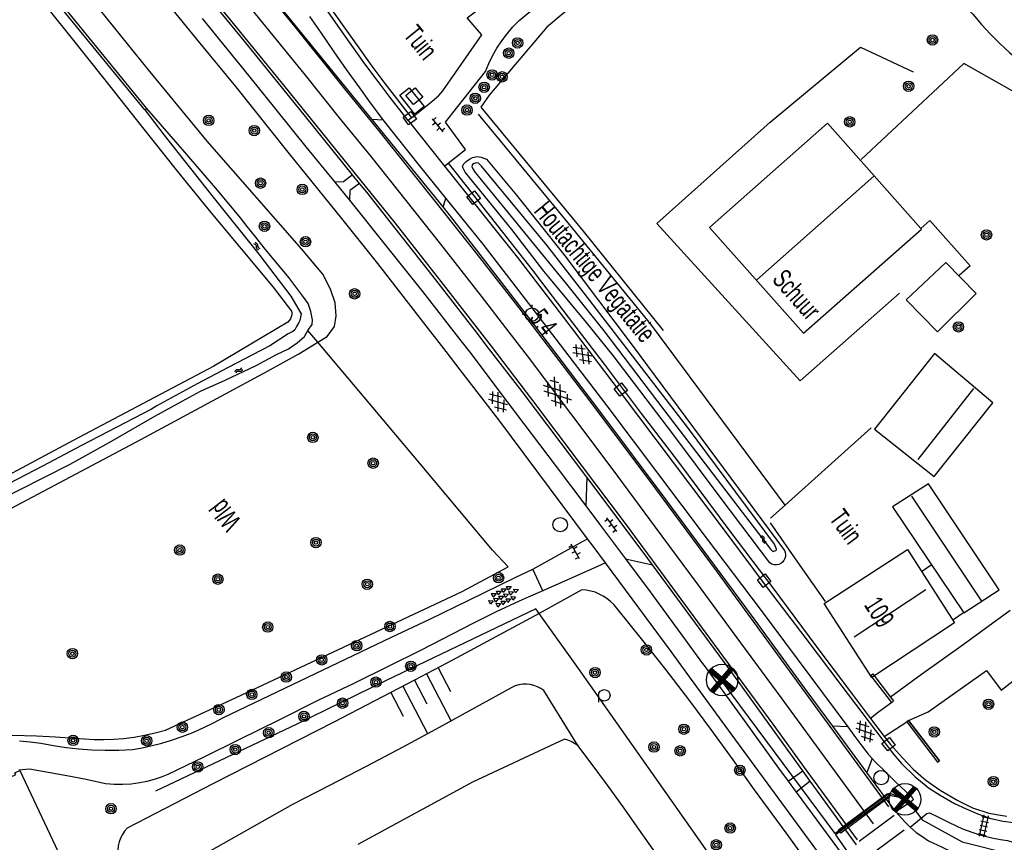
# Model space of a CAD drawing. Header units: metres. Extents: x 102180 to 103159, y 403888 to 405311.
# Tile 9 of 17: x 102501 to 102629, y 404605 to 404712. Entities that reach past the tile are written whole.
import ezdxf

# ---------------------------------------------------------------- set-up
doc = ezdxf.new("R2010")
doc.units = ezdxf.units.M
doc.layers.get('0').update_dxf_attribs({"linetype": 'CONTINUOUS'})
for name, color, linetype in [('4401', 7, 'CONTINUOUS'), ('4406', 7, 'CONTINUOUS'), ('4411', 7, 'CONTINUOUS'), ('4413', 7, 'CONTINUOUS'), ('4504', 7, 'CONTINUOUS'), ('4601', 172, 'CONTINUOUS'), ('4602', 7, 'CONTINUOUS'), ('B-AF-CULT-GD', 74, 'Hekwerk'), ('B-AF-HEKW-GD', 47, 'Hekwerk'), ('B-AF-MUUR-GD', 232, 'CONTINUOUS'), ('B-AF-RAST-GD', 47, 'Raster'), ('B-AF-SCHUT-GD', 47, 'Hekwerk'), ('B-AS-HECT-GD', 9, 'CONTINUOUS'), ('B-BB-BORD-GD', 8, 'CONTINUOUS'), ('B-BP-BOOM-GD', 74, 'CONTINUOUS'), ('B-GB-BOUW-GD', 242, 'CONTINUOUS'), ('B-GB-NOKL-GD', 242, 'CONTINUOUS'), ('B-MK-ASSTRP-GD', 121, 'CONTINUOUS'), ('B-MK-OVRG-GD', 121, 'CONTINUOUS'), ('B-MK-STRP-GD', 121, 'CONTINUOUS'), ('B-OB-KAST-GD', 8, 'CONTINUOUS'), ('B-OB-OVER-GD', 8, 'CONTINUOUS'), ('B-TE-OND-GD', 8, 'CONTINUOUS'), ('B-TR-SLOO-GD', 142, 'CONTINUOUS'), ('B-TR-TALB-GD', 72, 'CONTINUOUS'), ('B-TR-TALO-GD', 72, 'CONTINUOUS'), ('B-VH-FPAD-GD', 13, 'CONTINUOUS'), ('B-VH-GOOT-GD', 13, 'CONTINUOUS'), ('B-VH-HFDR-GD', 13, 'CONTINUOUS'), ('B-VH-MATE-GD', 13, 'CONTINUOUS'), ('B-VH-OVRG-GD', 13, 'CONTINUOUS'), ('B-VH-WEGN-GD', 13, 'CONTINUOUS'), ('B-WT-KOLK-GD', 213, 'CONTINUOUS'), ('B-WT-WLIJN-GD', 134, 'CONTINUOUS'), ('L-AR-BLOCKS-GD', 8, 'CONTINUOUS'), ('L-AR-SYMB-GD', 8, 'CONTINUOUS'), ('Mantelbuis', 1, 'CONTINUOUS'), ('n-ov-arma-pr', 1, 'CONTINUOUS'), ('OVL HOH afstanden', 1, 'CONTINUOUS')]:
    doc.layers.add(name, color=color, linetype=linetype)
doc.linetypes.add('Hekwerk', pattern='A,4,-1,[1,dgnlstyle.shx,S=0.004,R=0,X=0,Y=0],-1', length=6)
doc.linetypes.add('OV-4x4mm2', pattern='A,8,-1.5,["4x4",Standard,S=1.5,R=0,X=0,Y=-0.75],-5.5', length=15)
doc.linetypes.add('Raster', pattern='A,4,-1,[1,dgnlstyle.shx,S=0.004,R=0,X=0,Y=0],-1', length=6)

# ---------------------------------------------------------------- blocks, each defined once
blk = doc.blocks.new('2901')
for radius in [0.27, 0.18, 0.09]:
    blk.add_circle((0, 0), radius)
blk = doc.blocks.new('WATER', base_point=(101547.899006, 400365.503831))
at = {"layer": '4601'}
for points in [[(101547.399006, 400365.653831, 0), (101547.461506, 400365.716331, 0), (101547.586506, 400365.778831, 0), (101547.711506, 400365.778831, 0), (101547.836506, 400365.716331, 0), (101547.899006, 400365.653831, 0), (101547.961506, 400365.591331, 0), (101548.086506, 400365.528831, 0), (101548.211506, 400365.528831, 0), (101548.336506, 400365.591331, 0), (101548.399006, 400365.653831, 0)], [(101547.399006, 400365.353831, 0), (101547.461506, 400365.416331, 0), (101547.586506, 400365.478831, 0), (101547.711506, 400365.478831, 0), (101547.836506, 400365.416331, 0), (101547.899006, 400365.353831, 0), (101547.961506, 400365.291331, 0), (101548.086506, 400365.228831, 0), (101548.211506, 400365.228831, 0), (101548.336506, 400365.291331, 0), (101548.399006, 400365.353831, 0)]]:
    blk.add_polyline3d(points, dxfattribs=at)
blk = doc.blocks.new('OV2-4406', base_point=(101511.903016, 400365.503831))
at = {"layer": '4406'}
for points in [[(101511.903016, 400365.623285, 0), (101512.02247, 400365.623285, 0)], [(101511.933016, 400365.353831, 0), (101511.93288, 400365.653149, 0)], [(101511.992607, 400365.653149, 0), (101511.993016, 400365.353831, 0)], [(101511.903016, 400365.563558, 0), (101512.02247, 400365.563558, 0)], [(101511.903016, 400365.503831, 0), (101512.02247, 400365.503831, 0)], [(101511.903016, 400365.444104, 0), (101512.02247, 400365.444104, 0)], [(101511.903016, 400365.384377, 0), (101512.02247, 400365.384377, 0)]]:
    blk.add_polyline3d(points, dxfattribs=at)
blk = doc.blocks.new('3605')
at = {"flags": 128}
blk.add_lwpolyline([(-0.25, -0.25), (-0.25, 0.25), (0.25, 0.25), (0.25, -0.25)], close=True, dxfattribs=at)
blk = doc.blocks.new('GV6', base_point=(101511.903016, 400365.503831))
at = {"layer": '4411'}
for points in [[(101511.903016, 400365.472581, 0), (101512.059266, 400365.597581, 0)], [(101511.903016, 400365.535081, 0), (101512.059266, 400365.410081, 0)], [(101511.965516, 400365.410081, 0), (101512.215516, 400365.597581, 0)], [(101511.965516, 400365.597581, 0), (101512.215516, 400365.410081, 0)], [(101512.121766, 400365.597581, 0), (101512.278016, 400365.472581, 0)], [(101512.121766, 400365.410081, 0), (101512.278016, 400365.535081, 0)]]:
    blk.add_polyline3d(points, dxfattribs=at)
blk = doc.blocks.new('2401')
blk.add_circle((0.001, -0.001), 0.375)
blk = doc.blocks.new('OV6', base_point=(101511.903016, 400365.503831))
at = {"layer": '4413'}
for points in [[(101511.934266, 400365.503831, 0), (101511.934266, 400365.535081, 0)], [(101512.059266, 400365.503831, 0), (101512.059266, 400365.535081, 0)], [(101512.184266, 400365.503831, 0), (101512.184266, 400365.535081, 0)], [(101511.903016, 400365.503831, 0), (101512.215516, 400365.503831, 0)], [(101511.996766, 400365.503831, 0), (101511.996766, 400365.472581, 0)], [(101512.121766, 400365.503831, 0), (101512.121766, 400365.472581, 0)]]:
    blk.add_polyline3d(points, dxfattribs=at)
blk = doc.blocks.new('TALUD', base_point=(101511.903016, 400365.503831))
at = {"layer": '4602'}
for points in [[(101511.403016, 400366.003831, 0), (101511.903016, 400366.003831, 0)], [(101511.403016, 400365.753831, 0), (101512.403016, 400365.753831, 0)], [(101511.403016, 400365.503831, 0), (101511.903016, 400365.503831, 0)], [(101511.403016, 400365.253831, 0), (101512.403016, 400365.253831, 0)], [(101511.403016, 400365.003831, 0), (101511.903016, 400365.003831, 0)]]:
    blk.add_polyline3d(points, dxfattribs=at)
blk = doc.blocks.new('4408')
at = {"flags": 128}
for points in [[(-2.16, 0.02), (-1.62, 0.28), (-1.62, -0.26)], [(-1.44, 0.73), (-0.9, 0.99), (-0.9, 0.46)], [(-1.43, 0.02), (-0.9, 0.27), (-0.91, -0.26)], [(-0.72, 0.72), (-0.19, 0.99), (-0.19, 0.46)], [(-0.72, 0.02), (-0.18, 0.28), (-0.18, -0.25)], [(-0.01, 0.72), (0.53, 0.99), (0.53, 0.47)], [(-0.01, 0.01), (0.53, 0.28), (0.53, -0.26)], [(0.7, 0.72), (1.24, 0.99), (1.24, 0.46)], [(0.7, 0.01), (1.23, 0.28), (1.24, -0.25)], [(1.42, 0.01), (1.95, 0.27), (1.96, -0.26)], [(-1.44, -0.71), (-0.9, -0.43), (-0.91, -0.98)], [(-0.72, -0.7), (-0.19, -0.43), (-0.18, -0.97)], [(-0.01, -0.7), (0.53, -0.43), (0.53, -0.97)], [(0.7, -0.7), (1.24, -0.43), (1.24, -0.96)]]:
    blk.add_lwpolyline(points, close=True, dxfattribs=at)
blk = doc.blocks.new('3001')
blk.add_line((-0.3, 0), (-0.3, -0.35))
blk.add_circle((0, 0), 0.3)
blk = doc.blocks.new('2810')
at = {"flags": 128}
blk.add_lwpolyline([(-0.625, -0.313), (-0.625, 0.313), (0.625, 0.313), (0.625, -0.313)], close=True, dxfattribs=at)
blk = doc.blocks.new('3602')
at = {"flags": 128}
blk.add_lwpolyline([(-0.31, 0.001), (-0.31, 0.311), (0, 0.311), (0.31, 0.311), (0.31, 0.001), (0.31, -0.309), (0, -0.309), (-0.31, -0.309)], close=True, dxfattribs=at)
blk = doc.blocks.new('2202')
for p, q in [((-0.35, 0.001), (-0.5, 0)), ((0, 0.35), (0, 0.5)), ((0.35, -0.001), (0.5, 0)), ((0, -0.35), (0, -0.5))]:
    blk.add_line(p, q)
blk.add_circle((0, 0), 0.35)
blk = doc.blocks.new('GV4', base_point=(101511.903016, 400365.503831))
at = {"layer": '4401'}
for points in [[(101511.903016, 400365.535081, 0), (101511.996766, 400365.597581, 0)], [(101511.903016, 400365.441331, 0), (101512.153016, 400365.597581, 0)], [(101511.903016, 400365.597581, 0), (101512.215516, 400365.410081, 0)], [(101511.965516, 400365.410081, 0), (101512.278016, 400365.597581, 0)], [(101512.028016, 400365.597581, 0), (101512.278016, 400365.441331, 0)], [(101512.184266, 400365.597581, 0), (101512.278016, 400365.535081, 0)], [(101511.903016, 400365.503831, 0), (101512.059266, 400365.410081, 0)], [(101512.121766, 400365.410081, 0), (101512.278016, 400365.503831, 0)]]:
    blk.add_polyline3d(points, dxfattribs=at)
blk = doc.blocks.new('OV_MAST VERW')
at = {"layer": 'n-ov-arma-pr'}
for p, q in [((-1.136, 0.971), (1.15, -0.971)), ((-1.1, -1.012), (0.843, 1.246)), ((-1.094, 1.018), (1.184, -0.929)), ((-1.057, -1.057), (0.89, 1.212)), ((-1.053, 1.062), (1.222, -0.88)), ((-1.014, -1.098), (0.94, 1.175)), ((-1.008, 1.105), (1.255, -0.832)), ((-0.967, -1.141), (0.981, 1.141)), ((-0.924, -1.176), (1.021, 1.105)), ((-0.876, -1.213), (1.066, 1.062)), ((-0.822, -1.25), (1.107, 1.02)), ((-1.246, 0.825), (1.03, -1.097)), ((-1.208, 0.879), (1.072, -1.056)), ((-1.172, 0.928), (1.115, -1.011))]:
    blk.add_line(p, q, dxfattribs=at)
blk.add_circle((0.007, 0), 1.5, dxfattribs=at)

msp = doc.modelspace()

# ---------------------------------------------------------------- linework, layer by layer
at = {"color": 1, "linetype": 'OV-4x4mm2', "lineweight": 25}
for points in [[(102592.041587, 404626.096242), (102606.693964, 404606.382268), (102613.764211, 404611.605543), (102616.034256, 404610.849231), (102613.809911, 404611.336403), (102606.749061, 404606.226776), (102613.291449, 404596.883316), (102608.702128, 404593.526412)], [(102616.018297, 404610.827224), (102618.032936, 404608.172458), (102623.22491, 404605.313061), (102629.791941, 404603.657326), (102634.702423, 404604.42606)]]:
    msp.add_lwpolyline(points, dxfattribs=at)
at = {"layer": 'B-AF-CULT-GD'}
for points in [[(102573.545933, 404741.01003), (102590.170041, 404753.94014), (102604.320183, 404736.686085), (102606.791168, 404733.427947), (102609.316915, 404730.214139), (102611.898914, 404727.043917), (102614.534929, 404723.919143), (102616.995111, 404721.099098), (102619.498879, 404718.318914), (102622.04586, 404715.578963), (102624.637172, 404712.878873), (102625.736877, 404711.553042), (102626.89507, 404710.27713), (102628.108025, 404709.053), (102629.373133, 404707.884003), (102630.688906, 404706.770887), (102631.958112, 404705.787038), (102633.266061, 404704.856833), (102634.612009, 404703.979899), (102635.991856, 404703.159963), (102637.404859, 404702.397023), (102650.675088, 404695.092102), (102682.096049, 404677.335878)], [(102600.210443, 404649.056082), (102582.75187, 404672.598054), (102572.201848, 404685.544928), (102560.352817, 404699.869041)], [(102611.407176, 404659.125914), (102600.210443, 404649.056082), (102598.336995, 404647.371133)]]:
    msp.add_lwpolyline(points, dxfattribs=at)
at = {"layer": 'B-AF-HEKW-GD'}
for points in [[(102539.465374, 404670.241454), (102538.167005, 404671.763212)], [(102564.202274, 404641.067593), (102562.189335, 404643.219915), (102557.950618, 404648.267561), (102552.802959, 404654.394484), (102545.48988, 404663.104499), (102539.465374, 404670.241454)], [(102466.082111, 404627.830868), (102476.124003, 404633.646046), (102484.191864, 404620.471929), (102486.798078, 404619.773065), (102490.224972, 404619.153921), (102493.391841, 404619.213899), (102496.559083, 404619.219859), (102499.725953, 404619.171058), (102502.892077, 404619.067867), (102505.380943, 404618.94903), (102507.867947, 404618.795921), (102509.131938, 404618.677829), (102510.400027, 404618.614127), (102511.669978, 404618.605186), (102512.938067, 404618.64989), (102514.203921, 404618.748982), (102515.590101, 404618.921091), (102516.965851, 404619.156902), (102518.328935, 404619.459023), (102519.677117, 404619.824101), (102528.848037, 404624.047835), (102558.249146, 404637.857114), (102564.202274, 404641.067593)], [(102567.824072, 404635.578184), (102548.370048, 404626.28599), (102536.728889, 404620.60902), (102518.388167, 404611.907114)], [(102607.680899, 404579.227851), (102607.286039, 404579.783779), (102602.076887, 404587.117804), (102593.179642, 404599.706587), (102582.957187, 404614.195438), (102573.555441, 404627.506597), (102568.246897, 404634.982711), (102567.824072, 404635.578184)]]:
    msp.add_lwpolyline(points, dxfattribs=at)
at = {"layer": 'B-AF-MUUR-GD'}
for points in [[(102611.362454, 404626.940347), (102611.600198, 404627.123317), (102613.934932, 404624.089651), (102614.304675, 404623.609222), (102614.066931, 404623.426252)], [(102614.066931, 404623.426252), (102611.362454, 404626.940347)], [(102620.037735, 404615.662653), (102620.27578, 404615.845231), (102616.254506, 404621.088162), (102620.27578, 404615.845231), (102616.254506, 404621.088162), (102616.016461, 404620.905584)], [(102616.016461, 404620.905584), (102620.037735, 404615.662653)]]:
    msp.add_lwpolyline(points, dxfattribs=at)
at = {"layer": 'B-AF-RAST-GD'}
for points in [[(102586.112082, 404724.414979), (102571.381166, 404712.964927), (102569.245085, 404711.20212), (102561.728939, 404702.364986), (102560.670957, 404700.77913), (102573.956087, 404684.698169), (102584.348902, 404671.784823)], [(102615.09484, 404676.600878), (102602.178141, 404665.233155), (102583.552062, 404685.680156), (102598.256156, 404698.830058), (102610.012054, 404708.614905), (102616.863981, 404705.367942)]]:
    msp.add_lwpolyline(points, dxfattribs=at)
at = {"layer": 'B-AF-SCHUT-GD'}
for points in [[(102602.15497, 404641.235873), (102598.334211, 404646.777195)], [(102605.44784, 404636.545915), (102602.15497, 404641.235873)]]:
    msp.add_lwpolyline(points, dxfattribs=at)
at = {"layer": 'B-GB-BOUW-GD'}
for points in [[(102605.707109, 404698.695947), (102590.371951, 404685.153027), (102602.622941, 404671.408941), (102617.954001, 404684.947019), (102617.873534, 404685.037171)], [(102615.937129, 404675.745924), (102620.040163, 404671.601911), (102625.049934, 404676.584859), (102621.12087, 404680.620094)], [(102619.615108, 404668.759142), (102611.843035, 404658.95306), (102619.609892, 404652.788077), (102627.229974, 404662.352015)], [(102614.188105, 404648.828094), (102623.455137, 404635.067989), (102628.039852, 404638.067965), (102618.854031, 404651.851167)], [(102605.289131, 404636.2951), (102616.11706, 404643.307959), (102622.214988, 404633.747001), (102611.507013, 404626.679008)], [(102500.206887, 404614.055117), (102500.111148, 404614.290927), (102500.72582, 404614.559893), (102506.403908, 404602.548067), (102505.81494, 404602.250044), (102505.629048, 404602.682178), (102495.827064, 404597.984959), (102490.328163, 404609.433149)]]:
    msp.add_lwpolyline(points, close=True, dxfattribs=at)
for points in [[(102619.20011, 404641.256069), (102618.069857, 404640.467052)], [(102623.40112, 404635.07991), (102622.001156, 404634.116177)]]:
    msp.add_lwpolyline(points, dxfattribs=at)
at = {"layer": 'B-GB-NOKL-GD'}
for points in [[(102596.545875, 404678.335001), (102611.752883, 404691.810121)], [(102624.691933, 404664.232914), (102617.483124, 404654.984881)], [(102616.649032, 404650.253017), (102625.737995, 404636.584182)], [(102618.506089, 404638.047104), (102609.208882, 404631.889944)]]:
    msp.add_lwpolyline(points, dxfattribs=at)
at = {"layer": 'B-MK-ASSTRP-GD'}
for points in [[(102534.069771, 404709.616314), (102526.559367, 404718.844676), (102511.530275, 404737.294647), (102503.962655, 404746.485685), (102501.622728, 404749.287586), (102496.483832, 404755.441059), (102490.502627, 404762.595093), (102482.816386, 404771.747352), (102474.295138, 404781.914102), (102459.85657, 404799.15765), (102452.122411, 404808.325718)], [(102611.69727, 404607.65029), (102606.288414, 404615.046711), (102599.831763, 404623.882153), (102594.478755, 404631.18249), (102588.831972, 404638.816675), (102583.385002, 404646.220185), (102577.718601, 404653.831618), (102572.365912, 404660.978386), (102566.715563, 404668.466548), (102564.342856, 404671.542524), (102560.733207, 404676.222069), (102555.452938, 404682.983331), (102550.965415, 404688.671913), (102546.440767, 404694.33541), (102542.284499, 404699.421749), (102537.85724, 404704.964765), (102534.069771, 404709.616314)]]:
    msp.add_lwpolyline(points, dxfattribs=at)
at = {"layer": 'B-MK-OVRG-GD'}
for points in [[(102614.374605, 404608.734146), (102609.847467, 404605.329144)], [(102611.181352, 404603.532516), (102615.677477, 404606.879537)]]:
    msp.add_lwpolyline(points, dxfattribs=at)
at = {"layer": 'B-MK-STRP-GD'}
for points in [[(102521.694709, 404719.962943), (102528.466587, 404711.657275), (102535.013756, 404703.672428), (102543.409651, 404693.266525), (102549.472828, 404685.742323), (102555.484695, 404678.143581), (102561.40983, 404670.491501), (102561.991582, 404669.728828), (102567.262046, 404662.819297), (102573.717006, 404654.273767), (102579.535558, 404646.497325), (102584.015259, 404640.438454), (102591.011371, 404630.956811), (102598.602807, 404620.58668), (102603.05243, 404614.467095), (102609.585456, 404605.561268)], [(102531.766214, 404717.028577), (102536.469706, 404711.237949), (102542.963014, 404703.172452), (102547.340989, 404697.750445), (102554.684547, 404688.561658), (102560.018046, 404681.841845), (102565.893183, 404674.32157), (102566.653368, 404673.324778), (102574.981548, 404662.404454), (102583.360702, 404651.186741), (102591.363584, 404640.36145), (102602.058618, 404625.749507), (102613.671377, 404609.843678)]]:
    msp.add_lwpolyline(points, dxfattribs=at)
at = {"layer": 'B-TR-SLOO-GD'}
for points in [[(102517.004, 404700.47), (102517.266, 404700.642), (102505.195, 404715.429), (102493.448, 404731.292), (102485.196, 404741.941), (102476.192, 404754.913), (102466.437, 404767.814), (102451.887, 404786.255), (102432.296, 404810.831), (102409.762, 404837.612), (102381.454, 404870.969), (102338.531, 404922.041), (102337.93, 404921.465)], [(102517.004, 404700.47), (102504.922, 404715.169), (102493.092, 404731.031), (102484.944, 404741.834), (102475.858, 404754.771), (102466.061, 404767.61), (102451.597, 404785.886), (102432.012, 404810.502), (102409.277, 404837.224), (102381.133, 404870.39), (102337.93, 404921.465)], [(102539.465374, 404670.241454), (102540.673598, 404671.004002), (102541.6269, 404672.275071), (102541.839614, 404673.659761), (102541.725248, 404675.379728), (102541.131064, 404677.142163), (102540.131569, 404679.084529), (102537.382304, 404682.340805), (102525.103375, 404696.381797), (102517.453491, 404705.647712), (102509.277969, 404715.851654), (102500.953436, 404725.971405), (102494.721025, 404733.899568), (102488.585844, 404741.599371), (102483.484804, 404748.393183), (102477.594375, 404756.731873), (102471.728906, 404764.572864), (102466.730311, 404771.07126), (102462.496146, 404776.498635), (102457.803398, 404782.386457), (102452.973187, 404788.514932), (102447.49254, 404795.35531), (102441.137939, 404803.328921)], [(102502.623111, 404715.895985), (102507.192179, 404710.113962), (102511.801109, 404704.365839), (102516.490876, 404698.371102), (102521.239877, 404692.422931), (102525.347009, 404687.375908), (102529.495865, 404682.363902), (102533.687934, 404677.386914), (102536.07212, 404674.293061), (102536.095962, 404674.046074), (102536.081061, 404673.79797), (102536.054061, 404673.67939)], [(102536.054061, 404673.67939), (102536.025926, 404673.555826), (102535.920128, 404673.298036), (102535.768881, 404673.06297), (102535.578891, 404672.858079), (102525.966897, 404667.150934), (102508.32504, 404657.807161), (102486.256048, 404646.031146), (102467.171013, 404635.98292), (102441.327184, 404622.159858)], [(102463.912874, 404629.39698), (102491.854042, 404644.561891), (102516.471132, 404657.581036), (102532.939151, 404666.484107), (102537.015363, 404668.713694), (102539.465374, 404670.241454)]]:
    msp.add_lwpolyline(points, dxfattribs=at)
for points in [[(102585.603952, 404658.333917), (102577.84678, 404668.495019), (102574.386358, 404672.80071), (102569.506118, 404678.716811), (102568.866595, 404679.492076), (102564.69129, 404684.880708), (102558.624282, 404692.332034), (102558.288634, 404693.033879), (102558.42796, 404693.367665), (102558.778137, 404693.719332), (102559.202075, 404694.021826), (102559.586525, 404694.256519), (102560.204018, 404694.401488), (102560.700376, 404694.299629), (102561.380325, 404694.028264), (102565.279513, 404689.341371), (102571.443379, 404681.632628), (102580.349803, 404669.856613), (102600.122899, 404643.152987), (102600.220874, 404642.904882), (102600.264832, 404642.641877), (102600.252166, 404642.375891), (102600.183993, 404642.118846), (102600.064039, 404641.881173), (102599.896029, 404641.674046), (102599.6591, 404641.488899), (102599.386036, 404641.364102), (102599.090993, 404641.30785), (102598.791107, 404641.323869), (102598.503143, 404641.409923), (102598.243117, 404641.56117), (102591.897085, 404649.927055)], [(102569.261476, 404682.838132), (102560.736149, 404693.138187), (102560.375914, 404693.532695), (102560.049951, 404693.552067), (102559.790298, 404693.467875), (102559.564918, 404693.363939), (102559.483334, 404693.101679), (102559.620425, 404692.792852), (102559.905782, 404692.287331), (102571.798399, 404677.785148), (102576.65059, 404671.740119), (102584.469601, 404661.464651), (102598.308682, 404643.36123), (102598.600373, 404643.03117), (102599.025056, 404643.176456), (102599.116698, 404643.235316), (102599.093974, 404643.350427), (102598.855182, 404644.000118), (102587.53179, 404659.217183), (102574.082374, 404676.638504)]]:
    msp.add_lwpolyline(points, close=True, dxfattribs=at)
at = {"layer": 'B-TR-TALB-GD'}
for points in [[(102604.412943, 404600.841139), (102600.334123, 404606.459995), (102596.225127, 404612.056126), (102593.478843, 404615.941976), (102590.684131, 404619.793181), (102587.840989, 404623.607879), (102584.722921, 404627.679993), (102581.550091, 404631.708895), (102578.322127, 404635.693838), (102577.942893, 404636.14199), (102577.521935, 404636.551027), (102577.062979, 404636.917968), (102576.571986, 404637.239833), (102576.051935, 404637.512152), (102575.508043, 404637.733062), (102574.945897, 404637.901072), (102574.369967, 404638.013949), (102573.785841, 404638.070946), (102568.246897, 404634.982711)], [(102568.246897, 404634.982711), (102557.000056, 404628.901144), (102552.05427, 404626.324308), (102541.560963, 404620.857124), (102525.840983, 404612.858181), (102514.685973, 404607.079138), (102514.352932, 404606.677924), (102514.067948, 404606.242065), (102513.833999, 404605.776031), (102513.655185, 404605.286901), (102513.530016, 404604.763125), (102513.467058, 404604.228918), (102513.467058, 404603.689869), (102513.531133, 404603.154917), (102513.657048, 404602.631886), (102513.844058, 404602.12711), (102514.728069, 404593.843182), (102514.671817, 404593.539943), (102514.58092, 404593.246017), (102514.456123, 404592.965131), (102514.294818, 404592.696165), (102514.102965, 404592.449178), (102513.882056, 404592.226033), (102500.788033, 404586.058815)]]:
    msp.add_lwpolyline(points, dxfattribs=at)
at = {"layer": 'B-TR-TALO-GD'}
for points in [[(102573.275104, 404617.812817), (102568.863988, 404624.960904), (102568.462029, 404625.238066), (102568.02915, 404625.463073), (102567.569822, 404625.632946), (102567.094847, 404625.742842), (102566.60907, 404625.793879), (102566.113978, 404625.783076), (102565.624103, 404625.71006), (102565.146893, 404625.574832), (102564.690918, 404625.381117), (102559.985876, 404622.757022), (102555.261835, 404620.167945), (102550.519168, 404617.613141), (102545.763835, 404615.095963), (102540.989876, 404612.614174), (102536.199152, 404610.167031), (102522.246077, 404602.269043)], [(102583.879515, 404603.11823), (102581.192091, 404606.955831), (102579.168886, 404609.83399), (102577.111035, 404612.687935), (102575.01705, 404615.515058), (102573.275104, 404617.812817), (102572.847068, 404618.097057), (102572.394073, 404618.338083), (102571.977958, 404618.513171), (102571.548059, 404618.651007), (102559.561938, 404613.048916), (102544.670835, 404604.938959)]]:
    msp.add_lwpolyline(points, dxfattribs=at)
at = {"layer": 'B-VH-FPAD-GD'}
for points in [[(102576.864253, 404641.545846), (102575.251091, 404643.71546), (102574.515637, 404644.701061), (102562.994223, 404660.141177), (102557.988001, 404666.640596), (102556.148362, 404669.02894), (102552.955334, 404673.174347), (102547.279029, 404680.481369), (102542.590824, 404686.306086), (102535.783363, 404694.740655), (102528.831239, 404703.470231), (102523.758466, 404709.650112), (102518.188263, 404716.482713)], [(102540.966219, 404713.929761), (102542.853891, 404711.259438), (102545.018374, 404708.215504), (102546.492675, 404706.115145), (102548.201448, 404703.87469), (102551.665833, 404699.389936), (102551.234721, 404699.043136), (102555.948081, 404693.137566), (102556.420716, 404693.513407), (102557.628236, 404692.011199), (102562.370114, 404685.982771), (102567.344531, 404679.635535), (102568.56332, 404678.033232), (102571.997638, 404673.518244), (102576.678265, 404667.390384), (102581.524133, 404660.956774), (102586.215077, 404654.833037), (102593.011654, 404645.681695), (102598.733059, 404638.125438), (102604.189773, 404630.76044), (102608.983271, 404624.444168), (102611.306183, 404621.352876), (102613.108231, 404618.972155), (102613.899396, 404617.959411), (102615.464799, 404616.1994), (102616.860325, 404614.750692), (102618.511822, 404613.337578), (102620.359658, 404612.009643), (102622.656352, 404610.671901), (102624.555289, 404609.719693), (102626.679536, 404609.043804), (102628.452553, 404608.740439), (102629.052793, 404608.644761)], [(102524.456698, 404712.323021), (102530.471845, 404704.931467), (102537.912023, 404695.633901), (102541.686121, 404691.047749), (102542.991156, 404689.461917), (102543.576792, 404688.727524), (102548.561664, 404682.476443), (102553.09127, 404676.836747), (102558.079376, 404670.429273), (102559.399754, 404668.73318), (102559.87911, 404668.099336), (102564.105292, 404662.511127), (102570.460586, 404654.094937), (102574.303505, 404648.979489), (102576.083781, 404646.609699), (102579.465088, 404642.089898), (102582.682024, 404637.789814), (102589.477696, 404628.492692), (102589.808104, 404628.03878), (102594.670601, 404621.358708), (102599.370017, 404614.857383), (102600.620422, 404613.166028), (102601.667986, 404611.749046), (102607.755082, 404603.483015)], [(102538.405244, 404712.566899), (102539.892087, 404710.419486), (102541.567341, 404708.005678), (102543.149211, 404705.713638), (102544.908918, 404703.289791), (102546.071087, 404701.642636), (102547.914428, 404699.13474), (102552.84164, 404693.005648), (102556.123826, 404688.940362), (102560.931486, 404682.985639), (102567.714057, 404674.142959), (102577.048506, 404661.973306), (102590.081517, 404644.635334), (102596.833651, 404635.72102), (102608.353973, 404620.253421), (102609.164064, 404619.165764), (102610.189076, 404617.764988), (102611.002707, 404616.694281), (102611.517515, 404616.131055), (102611.90047, 404615.712084), (102613.181206, 404614.502714), (102614.697748, 404612.98538), (102615.84274, 404611.874042), (102616.656255, 404611.138416), (102616.774435, 404610.963717), (102616.848464, 404610.781043), (102616.719881, 404610.634719), (102616.268182, 404610.284229), (102614.60297, 404609.191762)], [(102614.659832, 404589.87011), (102611.130533, 404594.767558), (102604.803434, 404603.519493), (102593.325959, 404619.177352), (102587.930236, 404626.590254), (102585.423554, 404630.034052), (102576.864253, 404641.545846)], [(102616.457568, 404607.193371), (102618.643587, 404609.000343), (102618.975266, 404609.076904), (102619.088174, 404609.047553), (102619.998189, 404608.59609), (102621.535567, 404607.793425), (102623.264081, 404606.994771), (102625.360716, 404606.260362), (102627.105517, 404605.811032), (102628.224601, 404605.584406), (102629.13173, 404605.457281), (102629.559076, 404605.344817), (102629.848269, 404605.181381), (102630.086237, 404605.016227), (102631.95615, 404602.427027)]]:
    msp.add_lwpolyline(points, dxfattribs=at)
at = {"layer": 'B-VH-GOOT-GD'}
for points in [[(102551.234721, 404699.043136), (102548.889937, 404702.033743), (102547.172821, 404704.286586), (102545.570259, 404706.429024), (102543.680531, 404709.135916), (102541.796657, 404711.779938), (102540.536814, 404713.633541)], [(102555.948081, 404693.137566), (102565.419324, 404681.237228), (102569.700191, 404675.674998), (102572.529233, 404671.999155), (102578.891382, 404663.582912), (102592.401855, 404645.618305), (102597.996665, 404638.146605), (102602.776942, 404631.885012), (102607.601095, 404625.520764), (102611.944718, 404619.759337), (102614.287555, 404616.715843), (102615.364578, 404615.487795), (102617.123162, 404613.767215), (102618.520954, 404612.606262), (102618.86743, 404612.318492), (102620.354285, 404611.363985), (102622.241641, 404610.298271), (102623.736566, 404609.601646), (102625.340656, 404608.908742), (102626.949941, 404608.352839), (102628.556548, 404608.004203), (102629.886726, 404607.804979), (102630.634698, 404607.744804)]]:
    msp.add_lwpolyline(points, dxfattribs=at)
at = {"layer": 'B-VH-HFDR-GD'}
for points in [[(102609.511173, 404604.907406), (102604.405018, 404611.876412), (102603.469683, 404613.174724), (102602.506472, 404614.511731), (102593.538082, 404626.960508), (102582.974617, 404641.31426), (102581.78, 404642.937518), (102574.431053, 404652.70461), (102566.046745, 404663.847742), (102561.679712, 404669.488262), (102559.918354, 404671.763257), (102554.822889, 404678.344629), (102545.834827, 404689.735621), (102544.902203, 404690.891997), (102543.993486, 404692.018731), (102537.888151, 404699.588842), (102529.939153, 404709.380512), (102520.852403, 404720.47426)], [(102616.457568, 404607.193371), (102615.71875, 404607.961456), (102614.60297, 404609.191762), (102610.836013, 404614.312754), (102606.420226, 404620.3158), (102603.086262, 404624.84816), (102595.82828, 404634.746432), (102584.76106, 404649.741522), (102576.14449, 404661.296545), (102567.438289, 404672.765208), (102566.874482, 404673.495338), (102557.07392, 404686.187066), (102555.74801, 404687.821217), (102546.501781, 404699.216958), (102544.521801, 404701.657233), (102530.638187, 404718.735923)]]:
    msp.add_lwpolyline(points, dxfattribs=at)
at = {"layer": 'B-VH-MATE-GD'}
msp.add_lwpolyline([(102568.729132, 404637.933855), (102567.410007, 404640.746822)], dxfattribs=at)
at = {"layer": 'B-VH-OVRG-GD'}
for points in [[(102555.163501, 404702.282643), (102555.740908, 404702.912976), (102560.802087, 404710.198899), (102559.409946, 404711.798911), (102558.908149, 404712.419917), (102563.818827, 404716.166814)], [(102557.018644, 404700.052772), (102561.255827, 404705.453997), (102561.686098, 404706.482177), (102562.178954, 404707.480927), (102562.732905, 404708.448012), (102563.372165, 404709.415843), (102564.072892, 404710.340087), (102564.832106, 404711.217021), (102565.646082, 404712.042918), (102568.852067, 404714.709108)], [(102681.087986, 404674.692039), (102666.73407, 404682.72004), (102649.873033, 404691.746046), (102630.717963, 404702.370946), (102623.442098, 404706.4561), (102610.111147, 404693.996121)], [(102551.665833, 404699.389936), (102554.098055, 404701.346492), (102555.163501, 404702.282643)], [(102546.501781, 404699.216958), (102547.914428, 404699.13474)], [(102556.420716, 404693.513407), (102558.68426, 404695.313384), (102556.056812, 404698.826705), (102557.018644, 404700.052772)], [(102543.993486, 404692.018731), (102542.830699, 404691.073717), (102541.686121, 404691.047749)], [(102544.902203, 404690.891997), (102543.655218, 404689.95691), (102543.576792, 404688.727524)], [(102555.74801, 404687.821217), (102556.123826, 404688.940362)], [(102617.81691, 404684.987997), (102617.873534, 404685.037171), (102619.045883, 404686.0579), (102624.260917, 404680.167844), (102622.841954, 404678.923969)], [(102574.431053, 404652.70461), (102574.303505, 404648.979489)], [(102565.142846, 404639.642007), (102567.410007, 404640.746822), (102573.554749, 404644.166333), (102574.515637, 404644.701061)], [(102576.864253, 404641.545846), (102575.83372, 404641.088289), (102568.729132, 404637.933855), (102566.816584, 404637.105191)], [(102579.465088, 404642.089898), (102582.974617, 404641.31426)], [(102500.696018, 404618.424137), (102502.088904, 404618.312006), (102503.473967, 404618.124996), (102505.113095, 404617.81617), (102506.761908, 404617.568065), (102508.418917, 404617.382918), (102510.081887, 404617.259984), (102511.845067, 404617.198144), (102513.608992, 404617.205967), (102515.372172, 404617.284943), (102516.660005, 404617.524852), (102517.938152, 404617.809837), (102519.205868, 404618.139897), (102520.460918, 404618.516152), (102521.857157, 404618.991871), (102523.232907, 404619.523843), (102524.58705, 404620.109831), (102525.915861, 404620.750953), (102527.21785, 404621.443857), (102537.174061, 404626.212974), (102549.039855, 404631.897022), (102554.029137, 404634.264071), (102559.006125, 404636.651983), (102565.142846, 404639.642007)], [(102566.816584, 404637.105191), (102565.65316, 404636.587162), (102562.656909, 404635.189061), (102559.696048, 404633.719061), (102554.270908, 404630.907957), (102552.632244, 404630.084599), (102548.811868, 404628.165026), (102544.163823, 404625.895952), (102539.491936, 404623.677169), (102534.399837, 404621.117149), (102529.292092, 404618.583952), (102524.642184, 404616.308917), (102519.979983, 404614.056979), (102519.092992, 404613.700841), (102518.185884, 404613.399093), (102517.263129, 404613.152851), (102516.325846, 404612.962861), (102515.220925, 404612.81385), (102514.108181, 404612.743069), (102512.993946, 404612.750147), (102511.881947, 404612.836947), (102509.374827, 404613.390897), (102506.856903, 404613.896047), (102504.435837, 404614.334141), (102502.008065, 404614.726041), (102500.615179, 404614.612047)], [(102629.485059, 404635.351081), (102623.337913, 404630.898338), (102617.952799, 404627.057535), (102613.934932, 404624.089651)], [(102616.254506, 404621.088162), (102618.814269, 404622.197669), (102626.407037, 404627.582538), (102628.306667, 404625.02214), (102634.868576, 404630.14168)], [(102614.066931, 404623.426252), (102612.349902, 404622.136729), (102611.306183, 404621.352876)], [(102608.353973, 404620.253421), (102606.420226, 404620.3158)], [(102613.108231, 404618.972155), (102616.016461, 404620.905584)], [(102611.517515, 404616.131055), (102610.836013, 404614.312754)], [(102600.620422, 404613.166028), (102602.506472, 404614.511731)], [(102603.469683, 404613.174724), (102601.667986, 404611.749046)]]:
    msp.add_lwpolyline(points, dxfattribs=at)
at = {"layer": 'B-VH-WEGN-GD'}
msp.add_lwpolyline([(102616.457568, 404607.193371), (102617.236105, 404606.504998), (102618.102438, 404605.936838), (102618.869685, 404605.438524), (102620.564371, 404604.650819), (102622.2426, 404603.828194), (102623.925183, 404603.080991), (102625.310926, 404602.64445), (102626.72506, 404602.346303), (102628.175852, 404602.117557), (102630.068326, 404602.200107)], dxfattribs=at)
at = {"layer": 'B-WT-WLIJN-GD'}
for points in [[(102517.004, 404700.47), (102519.481466, 404697.136272), (102525.511899, 404689.527386), (102531.82271, 404681.679518), (102535.956396, 404676.210462), (102537.306775, 404673.953745), (102537.148548, 404673.060389), (102537.000681, 404672.820923)], [(102538.167005, 404671.763212), (102538.725136, 404672.548591), (102538.7788, 404673.167387), (102538.576492, 404674.224975), (102538.236833, 404675.272792), (102537.526439, 404676.249886), (102535.718112, 404678.642072), (102532.518672, 404682.491934), (102531.401705, 404683.888136), (102530.302169, 404685.27568), (102529.444701, 404686.421723), (102526.429898, 404690.002533), (102522.174915, 404694.935771), (102517.266, 404700.642)], [(102537.000681, 404672.820923), (102536.698153, 404672.279122), (102536.498533, 404671.871409), (102536.215299, 404671.628495), (102535.614092, 404671.323333), (102533.243623, 404669.751554), (102530.981309, 404668.598273), (102527.839334, 404666.938311), (102523.806504, 404664.851124), (102518.561652, 404661.987196), (102517.864811, 404661.54497), (102508.776782, 404656.83185), (102503.688066, 404654.123697), (102497.163431, 404650.74897)], [(102497.412956, 404649.424121), (102507.288371, 404654.385169), (102512.352691, 404657.217354), (102518.297838, 404660.619708), (102521.839184, 404662.588191), (102524.231507, 404663.884106), (102527.418157, 404665.32692), (102531.443654, 404667.225727), (102534.112173, 404668.644285), (102535.66733, 404669.364155), (102536.782322, 404670.157059), (102537.727214, 404670.995978), (102538.167005, 404671.763212)]]:
    msp.add_lwpolyline(points, dxfattribs=at)
at = {"layer": 'Mantelbuis', "color": 1, "lineweight": 25}
msp.add_lwpolyline([(102607.15779, 404606.871103), (102613.507626, 404611.564605), (102613.822906, 404611.137733), (102607.474115, 404606.444272)], close=True, dxfattribs=at)

# ---------------------------------------------------------------- block references
at = {"layer": 'B-AS-HECT-GD', "xscale": 2.5, "yscale": 2.5, "zscale": 2.5}
msp.add_blockref('2202', (102567.322835, 404673.841183), dxfattribs=at)
at = {"layer": 'B-BB-BORD-GD', "xscale": 2.5, "yscale": 2.5, "zscale": 2.5}
for p in [(102570.978452, 404646.529178), (102612.698422, 404613.651017)]:
    msp.add_blockref('2401', p, dxfattribs=at)
at = {"layer": 'B-BP-BOOM-GD', "xscale": 2.5, "yscale": 2.5, "zscale": 2.5}
for p in [(102565.440819, 404709.146132), (102619.374081, 404709.529092), (102564.294174, 404707.81285), (102562.136859, 404704.992061), (102563.422829, 404704.739858), (102616.266072, 404703.512003), (102561.096012, 404703.386088), (102559.943035, 404701.945891), (102558.864936, 404700.421129), (102525.286737, 404699.074391), (102608.615816, 404698.891153), (102531.208379, 404697.755867), (102532.029062, 404690.914934), (102537.461639, 404690.100877), (102532.546878, 404685.309117), (102537.872925, 404683.303048), (102626.395136, 404684.196), (102544.256955, 404676.53196), (102622.748077, 404672.237073), (102538.825854, 404657.873844), (102546.670943, 404654.524063), (102539.228931, 404644.197185), (102521.524116, 404643.226002), (102526.482105, 404639.441852), (102562.964991, 404639.624019), (102545.906886, 404638.786946), (102532.971933, 404633.216147), (102548.848003, 404633.292888), (102544.528156, 404630.799179), (102507.577002, 404629.763176), (102582.187861, 404630.247836), (102539.982185, 404628.954043), (102551.565975, 404628.122185), (102535.379961, 404626.714026), (102575.508043, 404627.292936), (102547.027826, 404626.05912), (102530.892849, 404624.456127), (102542.690098, 404623.328109), (102626.649946, 404623.18394), (102526.61398, 404622.480978), (102537.672132, 404621.601065), (102521.86796, 404620.204826), (102533.098966, 404619.48808), (102587.067991, 404619.939958), (102619.600952, 404619.590153), (102507.673859, 404618.484114), (102517.231837, 404618.430098), (102528.740004, 404617.295002), (102583.169848, 404617.613886), (102586.575881, 404617.128109), (102523.865089, 404615.043064), (102594.327092, 404614.60795), (102627.285853, 404613.126029), (102512.590125, 404609.601905), (102593.070235, 404607.087464), (102591.268819, 404604.915964)]:
    msp.add_blockref('2901', p, dxfattribs=at)
at = {"layer": 'B-OB-KAST-GD', "xscale": 2.5, "yscale": 2.5, "zscale": 2.5, "rotation": 128.698386}
msp.add_blockref('2810', (102551.726162, 404701.612105), dxfattribs=at)
at = {"layer": 'B-OB-OVER-GD', "xscale": 2.5, "yscale": 2.5, "zscale": 2.5}
msp.add_blockref('3001', (102576.709077, 404624.342878), dxfattribs=at)
at = {"layer": 'B-WT-KOLK-GD', "xscale": 2.5, "yscale": 2.5, "zscale": 2.5}
for name, p, rotation in [('3602', (102552.017107, 404702.220072), 129.549182), ('3605', (102551.425204, 404699.368835), 125.43596), ('3605', (102559.72287, 404689.041113), 127.659692), ('3605', (102578.854634, 404664.090506), 128.311223), ('3605', (102597.499154, 404639.249933), 126.803787), ('3605', (102613.6599, 404617.990849), 128.167721)]:
    msp.add_blockref(name, p, dxfattribs=dict(at, rotation=rotation))
at = {"layer": 'L-AR-BLOCKS-GD', "yscale": 0.8}
for p, rotation in [((102531.538814, 404682.755058), 309.5144550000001), ((102529.197097, 404666.582827), 27.927337), ((102597.374007, 404644.627829), 306.653952)]:
    msp.add_blockref('WATER', p, dxfattribs=dict(at, rotation=rotation))
at = {"layer": 'L-AR-BLOCKS-GD', "rotation": 204.298065}
msp.add_blockref('4408', (102563.578173, 404637.236108), dxfattribs=at)
at = {"layer": 'L-AR-BLOCKS-GD', "xscale": 6.94185, "yscale": 6.94185, "zscale": 6.94185, "rotation": 297.52025}
msp.add_blockref('TALUD', (102553.658053, 404623.246127), dxfattribs=at)
at = {"layer": 'L-AR-SYMB-GD'}
for name, p, xscale, yscale, zscale, rotation in [('OV6', (102554.333865, 404699.281936), 7, 16, 7, 309.547377), ('GV6', (102572.831049, 404669.770186), 8, 8, 8, 313.0745), ('GV4', (102569.333002, 404665.087868), 10, 11.5, 10, 306.920889), ('GV6', (102561.978161, 404663.700943), 8, 8, 8, 307.083488), ('OV6', (102578.351185, 404645.653029), 7, 16, 7, 126.674355), ('OV6', (102573.475897, 404642.087926), 7, 16, 7, 118.805444), ('GV6', (102609.76097, 404620.90518), 8, 8, 8, 303.793704), ('OV2-4406', (102625.552103, 404607.472156), 8.5, 9.5, 8.5, 347.457962)]:
    msp.add_blockref(name, p, dxfattribs=dict(at, xscale=xscale, yscale=yscale, zscale=zscale, rotation=rotation))
at = {"layer": 'OVL HOH afstanden', "xscale": 1.36714253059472, "yscale": 1.36714253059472, "zscale": 1.36714253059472}
for p in [(102592.021677, 404626.347724), (102615.785803, 404610.811248)]:
    msp.add_blockref('OV_MAST VERW', p, dxfattribs=at)

# ---------------------------------------------------------------- texts
at = {"layer": '4504', "width": 0.68}
msp.add_text('5.4', height=2.5, rotation=307.590558, dxfattribs=at).set_placement((102566.851958, 404673.331191))
at = {"layer": 'B-TE-OND-GD', "width": 0.68}
for s, rotation, p in [('Tuin', 309.134044, (102550.486611, 404710.152036)), ('Houtachtige Vegatatie', 309.51494, (102567.445025, 404687.242542)), ('Schuur', 311.458375, (102598.40703, 404678.320845)), ('Wld', 127.565162, (102529.628113, 404646.956135)), ('Tuin', 306.323189, (102605.836004, 404647.3309)), ('109', 302.538038, (102610.392779, 404636.093561))]:
    msp.add_text(s, height=2.5, rotation=rotation, dxfattribs=at).set_placement(p)

doc.saveas('drawing.dxf')
